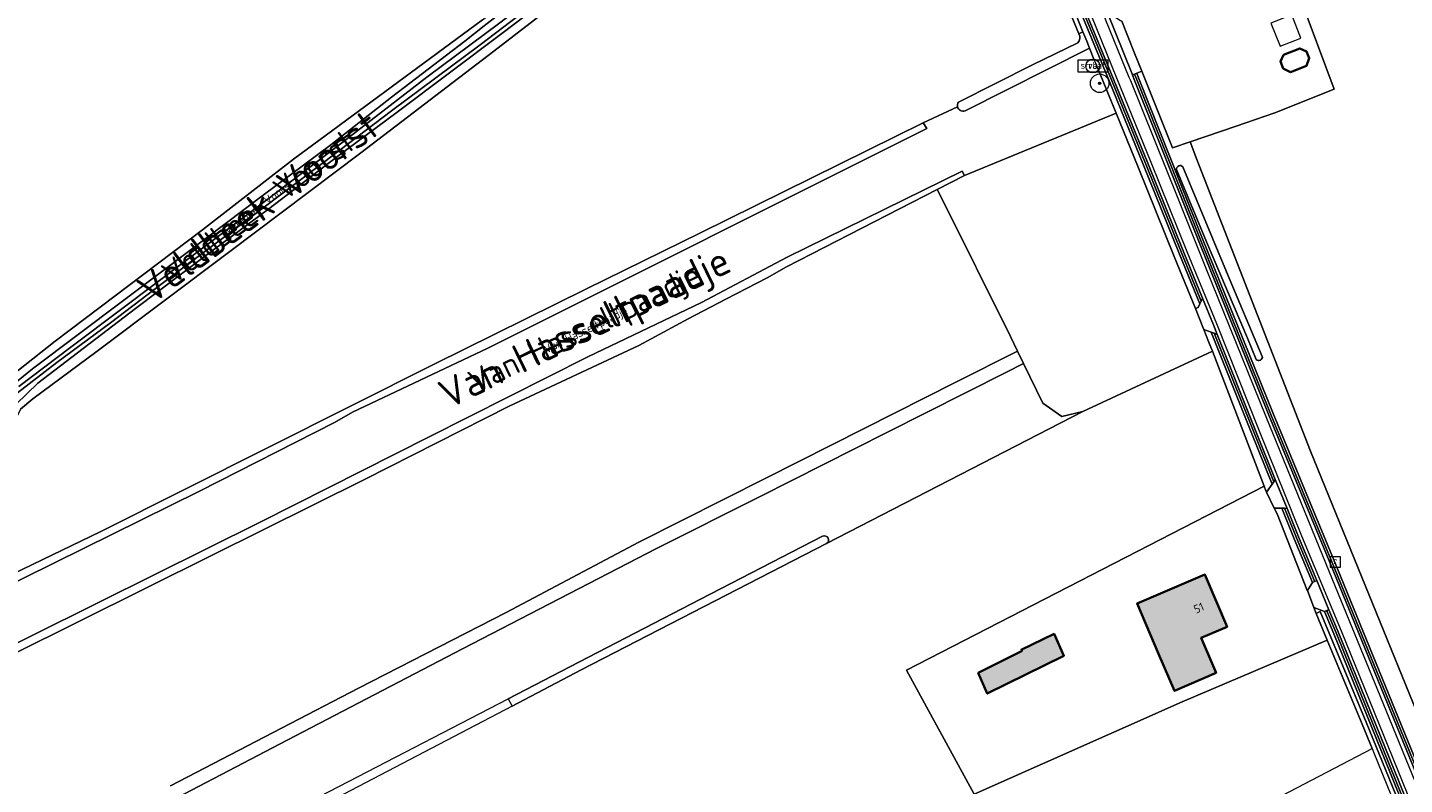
# Model space of a CAD drawing. Header units: metres. Extents: x 200031 to 204075, y 460125 to 464703.
# Tile 123 of 178: x 203053 to 203350, y 462060 to 462223. Entities that reach past the tile are written whole.
import ezdxf
from ezdxf.enums import TextEntityAlignment as Align

# ---------------------------------------------------------------- set-up
doc = ezdxf.new("R2010")
doc.units = ezdxf.units.M
doc.header["$LTSCALE"] = 2
doc.layers.get('0').update_dxf_attribs({"color": 253, "lineweight": 25})
for name, color, linetype, lineweight in [('B-WE-GR-BOOM-S', 253, 'Continuous', 25), ('B-WE-GR-BOS_LOOF-GV', 253, 'Continuous', 13), ('B-WE-GR-BOUWLAND-GV', 253, 'Continuous', 13), ('B-WE-GR-GRAS-GV', 253, 'Continuous', 13), ('B-WE-IE-MEUBILAIR_WEGMEUBILAIR-S', 253, 'Continuous', 25), ('B-WE-IE-MEUBILAIR_WEGMEUBILAIR_VERKEERSBORD-S', 253, 'Continuous', 25), ('B-WE-OG-BEBOUWING-GV', 253, 'Continuous', 35), ('B-WE-OG-BEBOUWING-T18', 253, 'Continuous', 18), ('B-WE-OG-BEBOUWING_BASSIN-GV', 253, 'Continuous', 35), ('B-WE-OG-BEBOUWING_LUIFEL-GV', 253, 'Continuous', 18), ('B-WE-OG-TERREIN_ERF-GV', 253, 'Continuous', 18), ('B-WE-OG-TOPOGRAFIE-T18', 250, 'Continuous', 18), ('B-WE-OG-TOPOGRAFIE-T25_2000', 250, 'Continuous', 18), ('B-WE-OG-TOPOGRAFIE-T25_2500', 250, 'Continuous', 18), ('B-WE-OG-WATER_GREPPEL-GV', 253, 'Continuous', 18), ('B-WE-OG-WATER_SLOOT-GV', 253, 'Continuous', 18), ('B-WE-OG-WEG-GV', 253, 'Continuous', 18), ('B-WE-RI-GWA_RIOOLPUT-S', 253, 'Continuous', 25), ('B-WE-VH-VERHARDING_ASFALT-GV', 253, 'Continuous', 18), ('B-WE-VH-VERHARDING_BETON-A', 254, 'Continuous', 25), ('B-WE-VH-VERHARDING_BETONSTRAATSTEEN-GV', 253, 'Continuous', 18), ('B-WE-VH-VERHARDING_GRASBETONSTEEN-GV', 253, 'Continuous', 18), ('B-WE-VH-VERHARDING_HALFVERHARDING_GRIND-GV', 253, 'Continuous', 18), ('B-WE-VW-MARKERING_PICTOGRAM-G', 253, 'Continuous', 18)]:
    doc.layers.add(name, color=color, linetype=linetype, lineweight=lineweight)
doc.styles.add('NLCS-ISO', font='NLCS-ISO.ttf')
doc.styles.add('NLCS-ISO-M1000-T18', font='NLCS-ISO.ttf', dxfattribs={"height": 1.8})
doc.styles.add('NLCS-ISO-M2000-T25', font='NLCS-ISO.ttf', dxfattribs={"height": 5})
doc.styles.add('NLCS-ISO-M2500-T25', font='NLCS-ISO.ttf', dxfattribs={"height": 6.25})

# ---------------------------------------------------------------- blocks, each defined once
blk = doc.blocks.new('SIE-WEG_VERKEERSBORD_STRAATNAAM-SO')
at = {"color": 0, "linetype": 'ByBlock', "lineweight": 18}
blk.add_lwpolyline([(-3.25, -1.25), (3.25, -1.25), (3.25, 1.25), (-3.25, 1.25)], close=True, dxfattribs=at)
at = {"color": 0, "linetype": 'ByBlock', "lineweight": 18, "style": 'NLCS-ISO'}
blk.add_text('straat', height=1.5, dxfattribs=at).set_placement((0, 0.15), align=Align.MIDDLE_CENTER)
blk = doc.blocks.new('SIE-WEG_PAAL_VERKEERSBORD-SO')
at = {"color": 0, "linetype": 'ByBlock', "lineweight": 18}
blk.add_circle((0, 0), 1.5, dxfattribs=at)
at = {"color": 0, "linetype": 'ByBlock', "lineweight": 18, "style": 'NLCS-ISO'}
blk.add_text('vb', height=1.5, dxfattribs=at).set_placement((0, 0.13), align=Align.MIDDLE_CENTER)
blk = doc.blocks.new('SRI-PUT_INSPECTIEPUT_RIOOLPUT-SO')
at = {"color": 0, "linetype": 'ByBlock', "lineweight": 18}
blk.add_lwpolyline([(-1.12, -1.12), (1.12, -1.12), (1.12, 1.12), (-1.12, 1.12)], close=True, dxfattribs=at)
at = {"color": 0, "linetype": 'ByBlock', "lineweight": 18, "style": 'NLCS-ISO'}
blk.add_text('r', height=1.5, dxfattribs=at).set_placement((0, 0.28), align=Align.MIDDLE_CENTER)
blk = doc.blocks.new('SGR-BOOM_01-SO')
at = {"linetype": 'ByBlock', "lineweight": 18}
h = blk.add_hatch(color=0, dxfattribs=at)
h.dxf.hatch_style = 1
edge = h.paths.add_edge_path()
edge.add_arc((0, 0), 0.25, 0, 360)
at = {"color": 0, "linetype": 'ByBlock', "lineweight": 18}
for radius in [2, 0.25]:
    blk.add_circle((0, 0), radius, dxfattribs=at)

msp = doc.modelspace()

# ---------------------------------------------------------------- hatches: boundary and pattern name
at = {"layer": 'B-WE-VH-VERHARDING_BETON-A'}
h = msp.add_hatch(color=256, dxfattribs=at)
h.dxf.hatch_style = 1
h.paths.add_polyline_path([(203309.298, 462083.918), (203306.075, 462091.475), (203311.639, 462093.848), (203306.847, 462105.085), (203292.248, 462098.859), (203296.87, 462088.022), (203296.887, 462088.03), (203300.281, 462080.073)])
h = msp.add_hatch(color=256, dxfattribs=at)
h.dxf.hatch_style = 1
h.paths.add_polyline_path([(203258.013, 462083.9), (203259.999, 462079.439), (203276.512, 462087.599), (203274.376, 462092.291), (203267.298, 462088.88), (203267.481, 462088.681)])

# ---------------------------------------------------------------- linework, layer by layer
at = {"layer": 'B-WE-GR-BOS_LOOF-GV', "flags": 128}
for points in [[(203038.226, 462083.965), (203068.725, 462099.154), (203103.516, 462116.46), (203139.792, 462134.787), (203173.952, 462152.004), (203198.465, 462163.739), (203216.93, 462173.48), (203254.601, 462191.992), (203255.049, 462191.098), (203287.716, 462204.536), (203285.089, 462210.988), (203283.508, 462214.884), (203283.291, 462215.335), (203283.104, 462215.8), (203282.005, 462218.528)], [(203282.005, 462218.528), (203255.2, 462205.036)], [(203253.586, 462205.862), (203246.159, 462202.401), (203246.938, 462201.177), (203152.463, 462153.884), (203123.249, 462140.11), (203119.374, 462137.833), (203090.314, 462123.06), (203027.672, 462092.088)]]:
    msp.add_lwpolyline(points, dxfattribs=at)
at = {"layer": 'B-WE-GR-BOS_LOOF-GV'}
msp.add_lwpolyline([(203255.2, 462205.036, -0.4484436), (203253.586, 462205.862)], format="xyb", dxfattribs=at)
at = {"layer": 'B-WE-GR-BOUWLAND-GV', "flags": 128}
msp.add_lwpolyline([(203254.51, 462021.612), (203271.887, 462030.676), (203257.182, 462057.744), (203242.616, 462084.504), (203319.639, 462124.107), (203308.481, 462153.257), (203280.604, 462140.236), (203225.397, 462111.764), (203172.548, 462084.534), (203157.702, 462076.771), (203013.948, 462001.603), (202976.814, 461981.418)], dxfattribs=at)
at = {"layer": 'B-WE-GR-GRAS-GV', "flags": 128}
for points in [[(202950.744, 462054.902), (203015.953, 462087.284), (203018.967, 462088.781), (203030.138, 462112.976), (203046.11, 462144.421), (203049.601, 462147.785), (203059.245, 462155.406), (203090.992, 462179.405), (203110.578, 462194.623), (203151.306, 462224.616), (203188.477, 462253.145), (203213.279, 462271.625), (203219.734, 462276.248), (203223.216, 462279.37), (203191.626, 462313.604), (203188.916, 462316.536), (203184.572, 462314.584), (203148.972, 462296.632), (203144.584, 462293.688), (203139.172, 462292.139), (203137.139, 462291.114), (203126.229, 462286.438), (203081.718, 462264.294), (203058.696, 462252.852)], [(203279.734, 462221.594), (203271.096, 462242.585), (203260.103, 462268.909), (203256.261, 462277.556), (203253.816, 462283.257), (203250.82, 462290.654), (203246.801, 462288.097), (203233.478, 462278.136), (203209.856, 462260.587), (203174.713, 462234.081), (203153.727, 462217.835), (203125.058, 462195.971), (203096.85, 462174.727), (203068.3, 462153.214), (203054.461, 462142.965)], [(203017.97, 462083.177), (203021.03, 462089.805), (203031.426, 462112.322), (203047.398, 462143.767), (203054.35, 462149.45), (203083.283, 462171.18), (203104.045, 462186.873), (203118.591, 462197.711), (203131.694, 462207.978), (203147.502, 462220.052), (203151.632, 462223.346), (203152.027, 462223.637), (203189.217, 462252.181), (203214.005, 462270.651), (203220.441, 462275.26), (203223.02, 462271.958), (203217.597, 462267.856), (203198.584, 462254.261), (203172.893, 462234.989), (203155.466, 462221.639)], [(203051.767, 462140.729), (203054.461, 462142.965), (203068.3, 462153.214), (203096.85, 462174.727), (203125.058, 462195.971), (203153.727, 462217.835), (203174.713, 462234.081)], [(203327.296, 462229.536), (203334.689, 462209.643), (203321.902, 462204.583), (203313.569, 462201.728), (203303.654, 462198.331), (203305.131, 462194.542), (203329.611, 462131.693), (203361.944, 462052.204)], [(203151.306, 462224.616), (203110.578, 462194.623), (203090.992, 462179.405), (203059.245, 462155.406), (203049.601, 462147.785)], [(203155.466, 462221.639), (203132.929, 462204.736), (203119.83, 462195.002), (203105.243, 462183.912), (203091.4, 462173.609), (203076.565, 462162.431), (203055.529, 462146.357), (203050.859, 462141.823), (203041.645, 462123.267), (203029.996, 462099.8), (203027.129, 462094.112), (203025.588, 462091.057), (203024.261, 462088.424), (203020.886, 462082.292), (203020.561, 462081.637)], [(203253.794, 462206.902), (203269.748, 462214.908), (203279.477, 462219.67)], [(203054.461, 462142.965), (203051.767, 462140.729), (203042.809, 462122.689), (203031.16, 462099.222), (203029.052, 462095.04), (203069.116, 462114.38), (203140.89, 462150.434), (203173.661, 462166.681), (203198.198, 462178.699), (203246.159, 462202.401), (203253.586, 462205.862)], [(203084.087, 462059.548), (203124.593, 462080.646), (203156.37, 462096.898), (203184.945, 462112.095), (203212.265, 462125.877), (203233.301, 462136.49), (203253.199, 462146.528), (203266.522, 462153.249), (203265.004, 462156.383), (203250.24, 462185.984), (203249.167, 462188.067), (203216.778, 462171.377), (203212.558, 462169.061), (203203.702, 462164.415), (203195.599, 462160.184), (203184.954, 462154.464), (203157.036, 462141.408), (203125.837, 462125.608), (203093.088, 462109.285), (203049.948, 462087.826), (203020.89, 462073.496), (203018.428, 462072.304), (202986.906, 462008.773)], [(203267.812, 462150.585), (203264.022, 462148.616), (203238.334, 462135.668), (203211.112, 462121.947), (203188.781, 462110.691), (203146.99, 462089.078), (203109.232, 462069.387), (203075.982, 462052.046), (203006.718, 462015.924), (202984.708, 462004.343), (202974.09, 461982.942), (202973.727, 461982.21), (202973.364, 461981.478), (202975.551, 461982.409)], [(203225.397, 462111.764), (203280.604, 462140.236), (203276.054, 462139.123), (203271.969, 462142), (203267.812, 462150.585)], [(202977.569, 461985.173), (203049.405, 462022.765), (203122.394, 462060.524), (203156.809, 462078.328), (203172.054, 462086.215), (203198.241, 462099.762), (203224.531, 462113.363)], [(203224.531, 462113.363), (203198.241, 462099.762), (203172.054, 462086.215), (203156.809, 462078.328), (203157.702, 462076.771)], [(203157.702, 462076.771), (203172.548, 462084.534), (203225.397, 462111.764)]]:
    msp.add_lwpolyline(points, dxfattribs=at)
at = {"layer": 'B-WE-GR-GRAS-GV'}
for points in [[(203279.477, 462219.67, 0.3563378), (203279.734, 462221.594)], [(203253.586, 462205.862, -0.2304002), (203253.794, 462206.902)], [(203224.531, 462113.363, -0.9342991), (203225.397, 462111.764)], [(203225.397, 462111.764, 0.9342991), (203224.531, 462113.363)]]:
    msp.add_lwpolyline(points, format="xyb", dxfattribs=at)
at = {"layer": 'B-WE-GR-GRAS-GV', "flags": 128}
for points in [[(203287.716, 462204.536), (203255.049, 462191.098), (203249.167, 462188.067), (203250.24, 462185.984), (203265.004, 462156.383), (203266.522, 462153.249), (203267.812, 462150.585), (203271.969, 462142), (203276.054, 462139.123), (203280.604, 462140.236), (203308.481, 462153.257), (203307.668, 462155.345), (203306.639, 462157.925), (203306.589, 462158.049), (203304.809, 462162.418), (203300.244, 462173.62), (203292.474, 462192.852)], [(203271.887, 462030.676), (203321.817, 462056.661), (203342.857, 462067.596), (203340.695, 462072.882), (203333.19, 462090.962), (203301.949, 462077.641), (203257.182, 462057.744)]]:
    msp.add_lwpolyline(points, close=True, dxfattribs=at)
at = {"layer": 'B-WE-OG-BEBOUWING-GV', "flags": 128}
for points in [[(203309.298, 462083.918), (203306.075, 462091.475), (203311.639, 462093.848), (203306.847, 462105.085), (203292.248, 462098.859), (203296.87, 462088.022), (203296.887, 462088.03), (203300.281, 462080.073)], [(203258.013, 462083.9), (203259.999, 462079.439), (203276.512, 462087.599), (203274.376, 462092.291), (203267.298, 462088.88), (203267.481, 462088.681)]]:
    msp.add_lwpolyline(points, close=True, dxfattribs=at)
at = {"layer": 'B-WE-OG-BEBOUWING_BASSIN-GV', "flags": 128}
msp.add_lwpolyline([(203325.266, 462213.352), (203328.755, 462214.726), (203329.343, 462216.321), (203328.757, 462217.81), (203327.29, 462218.448), (203323.801, 462217.074), (203323.163, 462215.607), (203323.749, 462214.118)], close=True, dxfattribs=at)
at = {"layer": 'B-WE-OG-BEBOUWING_LUIFEL-GV', "flags": 128}
msp.add_lwpolyline([(203321.091, 462223.91), (203323.068, 462218.935), (203327.538, 462220.695), (203325.556, 462225.683)], close=True, dxfattribs=at)
at = {"layer": 'B-WE-OG-TERREIN_ERF-GV', "flags": 128}
msp.add_lwpolyline([(203288.948, 462224.335), (203291.705, 462217.459), (203293.267, 462213.562), (203299.869, 462197.035), (203303.654, 462198.331), (203313.569, 462201.728), (203321.902, 462204.583), (203334.689, 462209.643), (203327.296, 462229.536)], dxfattribs=at)
for points in [[(203328.755, 462214.726), (203325.266, 462213.352), (203323.749, 462214.118), (203323.163, 462215.607), (203323.801, 462217.074), (203327.29, 462218.448), (203328.757, 462217.81), (203329.343, 462216.321)], [(203319.639, 462124.107), (203242.616, 462084.504), (203257.182, 462057.744), (203301.949, 462077.641), (203333.19, 462090.962), (203330.793, 462096.736), (203330.319, 462097.979), (203328.924, 462101.635), (203328.835, 462101.867), (203322.41, 462118.177), (203321.803, 462119.434), (203320.14, 462122.877), (203319.999, 462123.168)], [(203309.298, 462083.918), (203300.281, 462080.073), (203296.887, 462088.03), (203296.87, 462088.022), (203292.248, 462098.859), (203306.847, 462105.085), (203311.639, 462093.848), (203306.075, 462091.475)], [(203258.013, 462083.9), (203267.481, 462088.681), (203267.298, 462088.88), (203274.376, 462092.291), (203276.512, 462087.599), (203259.999, 462079.439)]]:
    msp.add_lwpolyline(points, close=True, dxfattribs=at)
at = {"layer": 'B-WE-OG-WATER_GREPPEL-GV'}
for points in [[(203302.104, 462192.941, 0.7630425), (203300.766, 462192.369)], [(203317.899, 462151.454, 0.751907), (203319.226, 462152.105)]]:
    msp.add_lwpolyline(points, format="xyb", dxfattribs=at)
at = {"layer": 'B-WE-OG-WATER_GREPPEL-GV', "flags": 128}
for points in [[(203300.766, 462192.369), (203307.17, 462176.764), (203316.015, 462156.002), (203317.899, 462151.454)], [(203319.226, 462152.105), (203311.529, 462170.29), (203302.104, 462192.941)]]:
    msp.add_lwpolyline(points, dxfattribs=at)
msp.add_lwpolyline([(203343.237, 462066.667), (203350.597, 462048.671), (203357.45, 462031.33), (203358.38, 462031.698), (203351.525, 462049.044), (203341.62, 462073.263), (203331.717, 462097.119), (203330.793, 462096.736), (203333.19, 462090.962), (203340.695, 462072.882), (203342.857, 462067.596)], close=True, dxfattribs=at)
at = {"layer": 'B-WE-OG-WATER_SLOOT-GV', "flags": 128}
for points in [[(203254.516, 462285.599), (203253.972, 462285.312), (203253.583, 462284.614), (203253.816, 462283.257), (203256.261, 462277.556), (203260.103, 462268.909), (203271.096, 462242.585), (203279.734, 462221.594), (203280.605, 462222.007), (203275.317, 462235.142), (203270.672, 462247.065), (203261.554, 462268.712), (203261.648, 462268.894), (203261.332, 462269.963), (203255.934, 462283.254), (203255.042, 462285.377)], [(203027.672, 462092.088), (203090.314, 462123.06), (203119.374, 462137.833), (203123.249, 462140.11), (203152.463, 462153.884), (203246.938, 462201.177), (203246.159, 462202.401), (203198.198, 462178.699), (203173.661, 462166.681), (203140.89, 462150.434), (203069.116, 462114.38), (203029.052, 462095.04)], [(203249.167, 462188.067), (203255.049, 462191.098), (203254.601, 462191.992), (203216.93, 462173.48), (203198.465, 462163.739), (203173.952, 462152.004), (203139.792, 462134.787), (203103.516, 462116.46), (203068.725, 462099.154), (203038.226, 462083.965), (203020.421, 462075.339), (203020.89, 462073.496), (203049.948, 462087.826), (203093.088, 462109.285), (203125.837, 462125.608), (203157.036, 462141.408), (203184.954, 462154.464), (203195.599, 462160.184), (203203.702, 462164.415), (203212.558, 462169.061), (203216.778, 462171.377)]]:
    msp.add_lwpolyline(points, close=True, dxfattribs=at)
for points in [[(203217.597, 462267.856), (203223.02, 462271.958), (203220.441, 462275.26), (203214.005, 462270.651), (203189.217, 462252.181), (203152.027, 462223.637), (203151.632, 462223.346), (203147.502, 462220.052), (203131.694, 462207.978), (203118.591, 462197.711), (203104.045, 462186.873), (203083.283, 462171.18), (203054.35, 462149.45), (203047.398, 462143.767), (203031.426, 462112.322), (203021.03, 462089.805), (203017.97, 462083.177)], [(203220.531, 462272.053), (203217.194, 462269.45), (203211.434, 462265.059), (203205.713, 462260.662), (203198.281, 462255.318), (203191.014, 462249.472), (203178.925, 462240.517), (203165.513, 462230.531), (203150.813, 462219.211), (203131.686, 462204.995), (203117.06, 462193.87), (203102.216, 462182.72), (203084.122, 462169.148), (203071.14, 462159.315), (203059.588, 462150.756), (203051.12, 462144.215)], [(203051.12, 462144.215), (203059.588, 462150.756), (203071.14, 462159.315), (203084.122, 462169.148), (203102.216, 462182.72), (203117.06, 462193.87), (203131.686, 462204.995), (203150.813, 462219.211), (203165.513, 462230.531), (203178.925, 462240.517), (203191.014, 462249.472), (203198.281, 462255.318), (203205.713, 462260.662), (203211.434, 462265.059), (203217.194, 462269.45), (203220.531, 462272.053)], [(203051.402, 462145.64), (203062.638, 462154.063), (203073.609, 462162.316), (203087.818, 462173.047), (203103.363, 462184.718), (203120.967, 462198.109), (203139.322, 462212.234), (203155.031, 462223.982), (203169.177, 462234.866), (203188.679, 462249.51), (203197.683, 462256.634), (203207.44, 462263.755), (203215.286, 462269.973), (203219.877, 462273.176)], [(203219.877, 462273.176), (203215.286, 462269.973), (203207.44, 462263.755), (203197.683, 462256.634), (203188.679, 462249.51), (203169.177, 462234.866), (203155.031, 462223.982), (203139.322, 462212.234), (203120.967, 462198.109), (203103.363, 462184.718), (203087.818, 462173.047), (203073.609, 462162.316), (203062.638, 462154.063), (203051.402, 462145.64)], [(203020.561, 462081.637), (203020.886, 462082.292), (203024.261, 462088.424), (203025.588, 462091.057), (203027.129, 462094.112), (203029.996, 462099.8), (203041.645, 462123.267), (203050.859, 462141.823), (203055.529, 462146.357), (203076.565, 462162.431), (203091.4, 462173.609), (203105.243, 462183.912), (203119.83, 462195.002), (203132.929, 462204.736), (203155.466, 462221.639), (203172.893, 462234.989), (203198.584, 462254.261), (203217.597, 462267.856)], [(203255.2, 462205.036), (203282.005, 462218.528), (203281.402, 462220.027), (203280.605, 462222.007), (203279.734, 462221.594)], [(203279.477, 462219.67), (203269.748, 462214.908), (203253.794, 462206.902)]]:
    msp.add_lwpolyline(points, dxfattribs=at)
at = {"layer": 'B-WE-OG-WATER_SLOOT-GV'}
for points in [[(203279.734, 462221.594, -0.3563378), (203279.477, 462219.67)], [(203253.794, 462206.902, 0.2304002), (203253.586, 462205.862)], [(203253.586, 462205.862, 0.4484436), (203255.2, 462205.036)]]:
    msp.add_lwpolyline(points, format="xyb", dxfattribs=at)
at = {"layer": 'B-WE-OG-WEG-GV', "flags": 128}
for points in [[(203305.753, 462163.429), (203301.408, 462174.092), (203293.638, 462193.324), (203286.252, 462211.464), (203275.701, 462237.055), (203275.698, 462237.063), (203245.889, 462311.129), (203226.616, 462358.309), (203225.979, 462359.866), (203225.691, 462360.57)], [(203275.317, 462235.142), (203280.605, 462222.007), (203281.402, 462220.027), (203282.005, 462218.528), (203283.104, 462215.8), (203283.291, 462215.335), (203283.508, 462214.884), (203285.089, 462210.988), (203287.716, 462204.536), (203292.474, 462192.852), (203300.244, 462173.62), (203304.809, 462162.418), (203305.373, 462162.643), (203305.753, 462163.429)], [(203361.944, 462052.204), (203329.611, 462131.693), (203305.131, 462194.542), (203303.654, 462198.331), (203299.869, 462197.035), (203293.267, 462213.562), (203292.187, 462213.12), (203292.189, 462213.114), (203292.587, 462212.12), (203306.232, 462177.768), (203321.545, 462139.801), (203335.385, 462106.335), (203353.994, 462060.828)], [(203317.899, 462151.454), (203316.015, 462156.002), (203307.17, 462176.764), (203300.766, 462192.369)], [(203302.104, 462192.941), (203311.529, 462170.29), (203319.226, 462152.105)]]:
    msp.add_lwpolyline(points, dxfattribs=at)
for points in [[(203305.753, 462163.429), (203306.046, 462164.036), (203301.872, 462174.28), (203294.102, 462193.512), (203286.714, 462211.654), (203276.163, 462237.248), (203246.353, 462311.317), (203227.079, 462358.498), (203226.298, 462360.408), (203225.691, 462360.57), (203225.979, 462359.866), (203226.616, 462358.309), (203245.889, 462311.129), (203275.698, 462237.063), (203275.701, 462237.055), (203286.252, 462211.464), (203293.638, 462193.324), (203301.408, 462174.092)], [(203368.4, 462025.908), (203368.086, 462026.579), (203365.362, 462032.873), (203353.994, 462060.828), (203335.385, 462106.335), (203321.545, 462139.801), (203306.232, 462177.768), (203292.587, 462212.12), (203292.189, 462213.114), (203292.187, 462213.12), (203291.724, 462212.931), (203292.123, 462211.935), (203305.768, 462177.582), (203321.081, 462139.612), (203334.922, 462106.147), (203353.533, 462060.635), (203364.899, 462032.683), (203367.63, 462026.373), (203368.313, 462024.914), (203368.856, 462024.685), (203368.993, 462024.642)], [(203308.234, 462157.316), (203306.639, 462157.925), (203307.668, 462155.345), (203308.481, 462153.257), (203319.639, 462124.107), (203319.999, 462123.168), (203320.14, 462122.877), (203321.34, 462124.606), (203316.979, 462135.41)], [(203308.869, 462157.074), (203308.234, 462157.316), (203316.979, 462135.41), (203321.34, 462124.606), (203321.681, 462125.097), (203317.443, 462135.597)], [(203323.448, 462119.385), (203321.803, 462119.434), (203322.41, 462118.177), (203328.835, 462101.867), (203328.924, 462101.635), (203330.037, 462103.379), (203326.104, 462112.804), (203326.1, 462112.815)], [(203323.448, 462119.385), (203326.1, 462112.815), (203326.104, 462112.804), (203330.037, 462103.379), (203330.492, 462103.588), (203330.365, 462103.892), (203326.564, 462112.999), (203324.335, 462118.522), (203323.993, 462119.369)], [(203360.381, 462029.004), (203353.939, 462044.721), (203347.764, 462059.962), (203334.64, 462092.349), (203332.645, 462097.131), (203330.319, 462097.979), (203330.793, 462096.736), (203331.717, 462097.119), (203341.62, 462073.263), (203351.525, 462049.044), (203358.38, 462031.698), (203357.45, 462031.33), (203359.172, 462027.062)], [(203332.645, 462097.131), (203334.64, 462092.349), (203347.764, 462059.962), (203353.939, 462044.721), (203360.381, 462029.004), (203360.707, 462029.527), (203354.402, 462044.909), (203348.228, 462060.15), (203335.103, 462092.539), (203333.283, 462096.898), (203333.106, 462097.323)]]:
    msp.add_lwpolyline(points, close=True, dxfattribs=at)
at = {"layer": 'B-WE-OG-WEG-GV'}
for points in [[(203300.766, 462192.369, -0.7630425), (203302.104, 462192.941)], [(203319.226, 462152.105, -0.751907), (203317.899, 462151.454)]]:
    msp.add_lwpolyline(points, format="xyb", dxfattribs=at)
at = {"layer": 'B-WE-VH-VERHARDING_ASFALT-GV', "flags": 128}
for points in [[(203353.068, 462060.45), (203334.46, 462105.955), (203320.619, 462139.423), (203305.304, 462177.396), (203291.658, 462211.75), (203291.261, 462212.742), (203285.764, 462226.462), (203277.02, 462248.285), (203276.071, 462250.604), (203276.021, 462250.727), (203272.921, 462258.301), (203272.835, 462258.511), (203256.554, 462298.294), (203240.079, 462338.296), (203217.892, 462393.014), (203199.88, 462436.871), (203185.55, 462472.867), (203180.331, 462485.816), (203178.21, 462491.081), (203175.646, 462497.444), (203172.796, 462504.519), (203170.064, 462511.26)], [(203276.626, 462237.436), (203287.177, 462211.843), (203294.565, 462193.7), (203302.335, 462174.468), (203306.338, 462164.642), (203308.681, 462158.893), (203309.504, 462156.832), (203317.907, 462135.783), (203322.022, 462125.588), (203324.539, 462119.353), (203324.539, 462119.352), (203327.027, 462113.189), (203330.946, 462103.797), (203333.567, 462097.516), (203335.565, 462092.729), (203348.691, 462060.338), (203354.865, 462045.098)]]:
    msp.add_lwpolyline(points, dxfattribs=at)
at = {"layer": 'B-WE-VH-VERHARDING_BETONSTRAATSTEEN-GV', "flags": 128}
for points in [[(203288.948, 462224.335), (203288.705, 462224.385), (203287.677, 462225.035), (203287.291, 462225.34), (203286.78, 462225.744), (203286.515, 462225.931), (203285.764, 462226.462), (203291.261, 462212.742), (203291.724, 462212.931), (203292.187, 462213.12), (203293.267, 462213.562), (203291.705, 462217.459)], [(203320.14, 462122.877), (203321.803, 462119.434), (203323.448, 462119.385), (203323.993, 462119.369), (203324.539, 462119.353), (203322.022, 462125.588), (203321.681, 462125.097), (203321.34, 462124.606)]]:
    msp.add_lwpolyline(points, close=True, dxfattribs=at)
at = {"layer": 'B-WE-VH-VERHARDING_GRASBETONSTEEN-GV', "flags": 128}
for points in [[(203306.046, 462164.036), (203306.338, 462164.642), (203302.335, 462174.468), (203294.565, 462193.7), (203287.177, 462211.843), (203276.626, 462237.436), (203246.816, 462311.505), (203227.542, 462358.687), (203226.905, 462360.245), (203226.298, 462360.408), (203227.079, 462358.498), (203246.353, 462311.317), (203276.163, 462237.248), (203286.714, 462211.654), (203294.102, 462193.512), (203301.872, 462174.28)], [(203309.504, 462156.832), (203308.681, 462158.893), (203306.338, 462164.642), (203306.046, 462164.036), (203305.753, 462163.429), (203305.373, 462162.643), (203304.809, 462162.418), (203306.589, 462158.049), (203306.639, 462157.925), (203308.234, 462157.316), (203308.869, 462157.074), (203309.022, 462157.015)], [(203321.681, 462125.097), (203322.022, 462125.588), (203317.907, 462135.783), (203309.504, 462156.832), (203309.022, 462157.015), (203308.869, 462157.074), (203317.443, 462135.597)], [(203330.492, 462103.588), (203330.946, 462103.797), (203327.027, 462113.189), (203324.539, 462119.352), (203324.539, 462119.353), (203323.993, 462119.369), (203324.335, 462118.522), (203326.564, 462112.999), (203330.365, 462103.892)]]:
    msp.add_lwpolyline(points, close=True, dxfattribs=at)
for points in [[(203353.533, 462060.635), (203334.922, 462106.147), (203321.081, 462139.612), (203305.768, 462177.582), (203292.123, 462211.935), (203291.724, 462212.931), (203291.261, 462212.742), (203291.658, 462211.75), (203305.304, 462177.396), (203320.619, 462139.423), (203334.46, 462105.955), (203353.068, 462060.45)], [(203075.982, 462052.046), (203109.232, 462069.387), (203146.99, 462089.078), (203188.781, 462110.691), (203211.112, 462121.947), (203238.334, 462135.668), (203264.022, 462148.616), (203267.812, 462150.585), (203266.522, 462153.249), (203253.199, 462146.528), (203233.301, 462136.49), (203212.265, 462125.877), (203184.945, 462112.095), (203156.37, 462096.898), (203124.593, 462080.646), (203084.087, 462059.548)], [(203354.865, 462045.098), (203348.691, 462060.338), (203335.565, 462092.729), (203333.567, 462097.516), (203333.106, 462097.323), (203333.283, 462096.898), (203335.103, 462092.539), (203348.228, 462060.15), (203354.402, 462044.909)]]:
    msp.add_lwpolyline(points, dxfattribs=at)
at = {"layer": 'B-WE-VH-VERHARDING_HALFVERHARDING_GRIND-GV', "flags": 128}
msp.add_lwpolyline([(203330.492, 462103.588), (203330.037, 462103.379), (203328.924, 462101.635), (203330.319, 462097.979), (203332.645, 462097.131), (203333.106, 462097.323), (203333.567, 462097.516), (203330.946, 462103.797)], close=True, dxfattribs=at)
at = {"layer": 'B-WE-VW-MARKERING_PICTOGRAM-G', "flags": 128}
for points in [[(203183.205, 462469.617), (203204.124, 462418.056), (203209.239, 462405.49), (203223.508, 462370.435), (203227.566, 462360.516), (203228.204, 462358.957), (203247.478, 462311.774), (203277.212, 462238.441), (203287.838, 462212.114), (203295.227, 462193.969), (203302.997, 462174.737), (203309.344, 462159.16), (203318.57, 462136.049), (203327.688, 462113.46), (203336.226, 462093.001), (203349.353, 462060.606), (203355.527, 462045.368)], [(203352.29, 462060.141), (203345.883, 462075.823), (203333.687, 462105.634), (203320.018, 462139.106), (203307.165, 462171.007), (203301.066, 462186.098), (203290.881, 462211.439), (203290.576, 462212.2), (203284.891, 462226.112), (203276.149, 462247.932), (203275.201, 462250.248), (203272.459, 462256.946), (203255.847, 462298.004), (203239.371, 462338.006), (203217.185, 462392.725), (203199.17, 462436.586), (203185.46, 462470.51)]]:
    msp.add_lwpolyline(points, dxfattribs=at)

# ---------------------------------------------------------------- block references
at = {"layer": 'B-WE-GR-BOOM-S'}
msp.add_blockref('SGR-BOOM_01-SO', (203284.194, 462210.952), dxfattribs=at)
at = {"layer": 'B-WE-IE-MEUBILAIR_WEGMEUBILAIR-S'}
msp.add_blockref('SIE-WEG_PAAL_VERKEERSBORD-SO', (203282.74, 462214.664), dxfattribs=at)
at = {"layer": 'B-WE-IE-MEUBILAIR_WEGMEUBILAIR_VERKEERSBORD-S'}
msp.add_blockref('SIE-WEG_VERKEERSBORD_STRAATNAAM-SO', (203282.74, 462214.664), dxfattribs=at)
at = {"layer": 'B-WE-RI-GWA_RIOOLPUT-S'}
msp.add_blockref('SRI-PUT_INSPECTIEPUT_RIOOLPUT-SO', (203334.93, 462107.81), dxfattribs=at)

# ---------------------------------------------------------------- texts
at = {"layer": 'B-WE-OG-BEBOUWING-T18', "style": 'NLCS-ISO-M1000-T18'}
msp.add_text('51', height=1.8, rotation=23.1, dxfattribs=at).set_placement((203305.564, 462097.897), align=Align.MIDDLE)
at = {"layer": 'B-WE-OG-TOPOGRAFIE-T18', "style": 'NLCS-ISO-M1000-T18'}
for s, rotation, p in [('Veldbeek Voorst', 37, (203103.01, 462184.323)), ('Van Hasseltpaadje', 26, (203173.619, 462157.575))]:
    msp.add_text(s, height=1.8, rotation=rotation, dxfattribs=at).set_placement(p, align=Align.MIDDLE)
at = {"layer": 'B-WE-OG-TOPOGRAFIE-T25_2000', "style": 'NLCS-ISO-M2000-T25'}
for s, rotation, p in [('Veldbeek Voorst', 37, (203103.01, 462184.323)), ('Van Hasseltpaadje', 26, (203173.619, 462157.575))]:
    msp.add_text(s, height=5, rotation=rotation, dxfattribs=at).set_placement(p, align=Align.MIDDLE)
at = {"layer": 'B-WE-OG-TOPOGRAFIE-T25_2500', "style": 'NLCS-ISO-M2500-T25'}
for s, rotation, p in [('Veldbeek Voorst', 37, (203103.01, 462184.323)), ('Van Hasseltpaadje', 26, (203173.619, 462157.575))]:
    msp.add_text(s, height=6.25, rotation=rotation, dxfattribs=at).set_placement(p, align=Align.MIDDLE)

doc.saveas('drawing.dxf')
